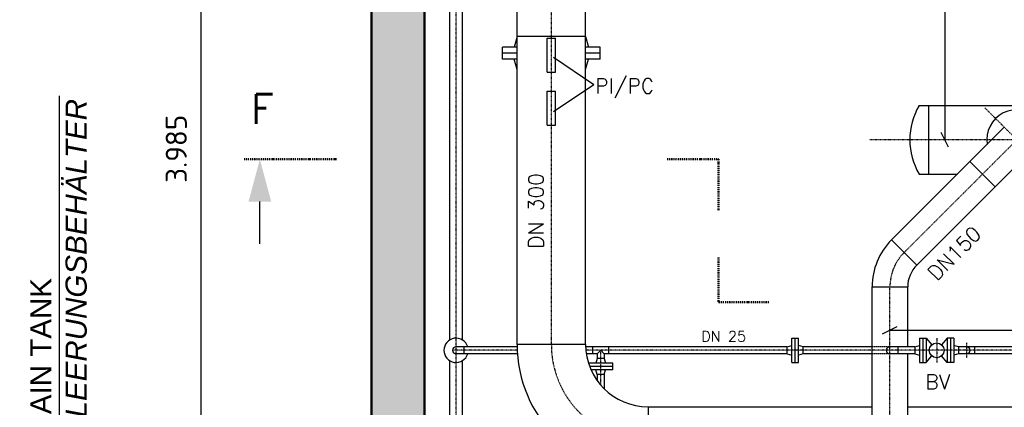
# Model space of a CAD drawing. Header units: millimetres. Extents: x -197187 to 241957296, y -45270 to 70505.
# Tile 68 of 116: x 40637 to 45290, y 11187 to 13020. Entities that reach past the tile are written whole.
import ezdxf
from ezdxf.enums import TextEntityAlignment as Align

# ---------------------------------------------------------------- set-up
doc = ezdxf.new("R2010")
doc.units = ezdxf.units.MM
doc.header["$LTSCALE"] = 0.5
doc.linetypes.add('DASHDOT', pattern=[1, 0.5, -0.25, 0, -0.25])
doc.linetypes.add('HIDDEN', pattern=[0.375, 0.25, -0.125])
for name, color, linetype in [('17', 7, 'Continuous'), ('21', 7, 'Continuous'), ('41', 7, 'Continuous'), ('BEMAßUNG', 7, 'Continuous'), ('Beschriftung', 7, 'Continuous'), ('P-MU025ENTLÜ', 7, 'Continuous'), ('P-MU050ENTL', 7, 'Continuous'), ('P-MU150AUSL', 7, 'Continuous'), ('P-MU300AUSL', 7, 'Continuous')]:
    doc.layers.add(name, color=color, linetype=linetype)
doc.styles.add('LBB3.5M1000', font='isocp.shx', dxfattribs={"height": 3.5})
doc.styles.add('ROMANS', font='ROMANS', dxfattribs={"height": 0.2})
doc.styles.get("Standard").update_dxf_attribs({"font": 'isocpeur.ttf'})
doc.dimstyles.new('DIN', dxfattribs={"dimtxt": 2.5, "dimasz": 2.5, "dimexe": 1.25, "dimexo": 0.625, "dimtad": 1, "dimtih": 1, "dimdec": 4, "dimdsep": 46, "dimlunit": 6, "dimtxsty": 'Standard', "dimcen": 2.5, "dimadec": 0, "dimazin": 0, "dimtfac": 1, "dimtdec": 4, "dimtmove": 0, "dimatfit": 3, "dimfxl": 0, "dimtvp": 1, "dimtolj": 1, "dimtzin": 0, "dimarcsym": 0})

# ---------------------------------------------------------------- blocks, each defined once
blk = doc.blocks.new('SPFEIL')
at = {"layer": '17', "color": 7, "linetype": 'Continuous'}
blk.add_line((-20, 0), (-10, 0), dxfattribs=at)
blk.add_solid([(-10, -2.6795), (0, 0), (-10, 2.6795)], dxfattribs=at)
blk = doc.blocks.new('_Oblique')
at = {"color": 0, "linetype": 'ByBlock', "lineweight": -2}
blk.add_line((-0.5, -0.5), (0.5, 0.5), dxfattribs=at)
blk = doc.blocks.new('*D31')
at = {"layer": 'BEMAßUNG', "color": 0, "lineweight": -2, "transparency": 16777216}
for p, q in [((41599.1, 14402), (41480.4, 14402)), ((41492.9, 14402), (41492.9, 10417)), ((41599.1, 10417), (41480.4, 10417))]:
    blk.add_line(p, q, dxfattribs=at)
at = {"layer": 'DEFPOINTS', "color": 0, "transparency": 16777216}
for p in [(42299.1, 14402), (41492.9, 10417), (42299.1, 10417)]:
    blk.add_point(p, dxfattribs=at)
at = {"layer": 'BEMAßUNG', "color": 0, "lineweight": -2, "transparency": 16777216, "xscale": 100, "yscale": 100, "zscale": 100}
for p, rotation in [((41492.9, 14402), 90), ((41492.9, 10417), 270)]:
    blk.add_blockref('_Oblique', p, dxfattribs=dict(at, rotation=rotation))
at = {"layer": 'BEMAßUNG', "color": 0, "transparency": 16777216, "insert": (41376.8, 12409.5), "char_height": 100, "attachment_point": 5, "rotation": 90}
blk.add_mtext('\\A1;3.985', dxfattribs=at)

msp = doc.modelspace()

# ---------------------------------------------------------------- hatches: boundary and pattern name
at = {"lineweight": 5}
h = msp.add_hatch(dxfattribs=at)
h.set_pattern_fill('ANSI33', color=256, scale=20)
h.set_pattern_definition([(45, (39733.58, 0), (-89.8026, 89.8026), []), (45, (39823.39, 0), (-89.8026, 89.8026), [63.5, -31.75])])
h.paths.add_polyline_path([(53099.132, 2202.018), (53219.132, 2202.018), (53219.132, 2207.018), (53274.132, 2207.018), (53279.132, 2212.018), (53279.132, 2252.018), (53284.132, 2252.018), (53284.132, 2227.018), (53339.132, 2227.018), (53344.132, 2232.018), (53344.132, 2272.018), (53349.132, 2272.018), (53349.132, 3902.018), (42549.132, 3902.018), (42549.132, 14152.018), (43714.132, 14152.018), (43714.132, 14332.018), (43709.132, 14332.018), (43709.132, 14372.018), (43704.132, 14377.018), (43649.132, 14377.018), (43649.132, 14352.018), (43644.132, 14352.018), (43644.132, 14392.018), (43639.132, 14397.018), (43584.132, 14397.018), (43584.132, 14402.018), (42299.132, 14402.018), (42299.132, 3652.018), (53099.132, 3652.018)])

# ---------------------------------------------------------------- linework, layer by layer
at = {"layer": '17', "linetype": 'DASHDOT', "lineweight": 50, "ltscale": 20}
for p, q in [((42134.417, 12360.05), (41698.213, 12360.05)), ((43695.732, 12360.05), (43939.658, 12360.05)), ((43939.658, 12360.05), (43939.658, 12117.395)), ((43939.658, 11896.335), (43939.658, 11684.684)), ((43939.658, 11684.684), (44181.249, 11684.684))]:
    msp.add_line(p, q, dxfattribs=at)
at = {"layer": '21', "linetype": 'Continuous', "ltscale": 10}
for radius, end in [(618.95, 181.0571), (295.05, 182.217992)]:
    msp.add_arc((43606.132, 11485.018), radius, 180, end, dxfattribs=at)
at = {"layer": '41', "linetype": 'Continuous', "lineweight": 50, "ltscale": 10}
for p, q in [((42299.132, 3652.018), (42299.132, 14402.018)), ((42549.132, 3902.018), (42549.132, 14152.018))]:
    msp.add_line(p, q, dxfattribs=at)
at = {"layer": 'BEMAßUNG', "linetype": 'Continuous', "ltscale": 10}
for p, q in [((45009.159, 14152.018), (45009.159, 12452.018)), ((45026.659, 12417.018), (44991.659, 12487.018)), ((44714.132, 11535.107), (44784.132, 11570.107)), ((44749.132, 11552.607), (50049.132, 11552.607))]:
    msp.add_line(p, q, dxfattribs=at)
at = {"layer": 'P-MU025ENTLÜ', "linetype": 'Continuous', "ltscale": 10}
for p, q in [((44285.283, 11399.25), (44285.283, 11514.25)), ((44285.283, 11514.25), (44317.283, 11514.25)), ((44301.283, 11399.25), (44301.283, 11514.25)), ((44317.283, 11399.25), (44317.283, 11514.25)), ((44889.132, 11514.25), (44889.132, 11399.25)), ((44889.132, 11514.25), (44921.132, 11514.25)), ((44905.132, 11514.25), (44905.132, 11399.25)), ((44921.132, 11514.25), (44921.132, 11399.25)), ((44921.132, 11514.25), (44947.431, 11483.389)), ((45019.132, 11514.25), (44992.833, 11483.389)), ((45051.132, 11514.25), (45019.132, 11514.25)), ((45019.132, 11514.25), (45019.132, 11399.25)), ((45035.132, 11514.25), (45035.132, 11399.25)), ((45051.132, 11514.25), (45051.132, 11399.25)), ((42987.182, 11473.6), (42699.132, 11473.6)), ((42737.132, 11439.9), (42737.132, 11473.6)), ((44263.283, 11473.6), (43311.303, 11473.6)), ((43344.632, 11439.9), (43344.632, 11473.6)), ((43365.782, 11439.9), (43382.632, 11456.75)), ((43382.632, 11456.75), (43399.482, 11439.9)), ((43420.632, 11439.9), (43420.632, 11473.6)), ((44263.283, 11473.6), (44285.283, 11479.494)), ((44263.283, 11439.9), (44263.283, 11473.6)), ((44339.283, 11473.6), (44317.283, 11479.494)), ((44664.982, 11473.6), (44339.283, 11473.6)), ((44339.283, 11439.9), (44339.283, 11473.6)), ((44867.132, 11473.6), (44749.132, 11473.6)), ((44787.132, 11473.6), (44787.132, 11439.9)), ((44867.132, 11473.6), (44889.132, 11479.494)), ((44867.132, 11473.6), (44867.132, 11439.9)), ((45073.132, 11473.6), (45051.132, 11479.494)), ((46414.982, 11473.6), (45073.132, 11473.6)), ((45073.132, 11473.6), (45073.132, 11439.9)), ((45149.132, 11473.6), (45149.132, 11439.9)), ((42988.829, 11439.9), (42699.132, 11439.9)), ((43365.782, 11439.9), (43314.552, 11439.9)), ((43365.782, 11418.75), (43359.887, 11396.75)), ((43365.782, 11439.9), (43365.782, 11418.75)), ((43399.482, 11418.75), (43365.782, 11418.75)), ((44263.283, 11439.9), (43399.482, 11439.9)), ((43399.482, 11439.9), (43399.482, 11418.75)), ((43399.482, 11418.75), (43405.377, 11396.75)), ((44263.283, 11439.9), (44285.283, 11434.005)), ((44285.283, 11399.25), (44317.283, 11399.25)), ((44339.283, 11439.9), (44317.283, 11434.005)), ((44664.982, 11439.9), (44339.283, 11439.9)), ((44867.132, 11439.9), (44749.132, 11439.9)), ((44867.132, 11439.9), (44889.132, 11434.005)), ((44889.132, 11399.25), (44921.132, 11399.25)), ((44921.132, 11399.25), (44947.431, 11430.11)), ((45019.132, 11399.25), (44992.833, 11430.11)), ((45051.132, 11399.25), (45019.132, 11399.25)), ((45073.132, 11439.9), (45051.132, 11434.005)), ((46414.982, 11439.9), (45073.132, 11439.9)), ((43440.132, 11396.75), (43324.595, 11396.75)), ((43440.132, 11380.75), (43330.119, 11380.75)), ((43440.132, 11364.75), (43336.712, 11364.75)), ((43365.782, 11342.75), (43359.887, 11364.75)), ((43399.482, 11342.75), (43405.377, 11364.75)), ((43440.132, 11364.75), (43440.132, 11396.75)), ((43399.482, 11342.75), (43365.782, 11342.75)), ((43365.782, 11342.75), (43365.782, 11313.886)), ((43399.482, 11342.75), (43399.482, 11274.423))]:
    msp.add_line(p, q, dxfattribs=at)
at = {"layer": 'P-MU025ENTLÜ', "linetype": 'DASHDOT', "ltscale": 10}
for p, q in [((44970.132, 11514.25), (44970.132, 11399.25)), ((42987.828, 11456.75), (42682.282, 11456.75)), ((50182.304, 11456.75), (43312.44, 11456.75)), ((43382.632, 11292.399), (43382.632, 11456.75)), ((45111.132, 11491.83), (45111.132, 11422.854))]:
    msp.add_line(p, q, dxfattribs=at)
at = {"layer": 'P-MU025ENTLÜ', "linetype": 'HIDDEN', "ltscale": 10}
for p, q in [((44749.132, 11473.6), (44664.982, 11473.6)), ((44749.132, 11439.9), (44664.982, 11439.9))]:
    msp.add_line(p, q, dxfattribs=at)
at = {"layer": 'P-MU025ENTLÜ', "linetype": 'Continuous', "ltscale": 10}
msp.add_circle((44970.132, 11456.75), 35, dxfattribs=at)
for centre, radius, start, end in [((42699.132, 11456.75), 57.5, 17.040253, 342.959747), ((42699.132, 11456.75), 16.85, 90, 270), ((44749.132, 11456.75), 16.85, 90, 270), ((45111.132, 11456.75), 16.85, 270, 90)]:
    msp.add_arc(centre, radius, start, end, dxfattribs=at)
at = {"layer": 'P-MU050ENTL', "linetype": 'DASHDOT', "ltscale": 10}
msp.add_line((42699.132, 9706.312), (42699.132, 13926.018), dxfattribs=at)
at = {"layer": 'P-MU050ENTL', "linetype": 'Continuous', "ltscale": 10}
for p, q in [((42668.982, 11505.711), (42668.982, 13836.018)), ((42729.282, 11505.711), (42729.282, 13836.018)), ((42668.982, 9706.312), (42668.982, 11407.788)), ((42729.282, 9706.312), (42729.282, 11407.788))]:
    msp.add_line(p, q, dxfattribs=at)
at = {"layer": 'P-MU150AUSL'}
for q in [(43160.094, 12840.57), (43160.094, 12583.764)]:
    msp.add_line((43350.243, 12712.167), q, dxfattribs=at)
at = {"layer": 'P-MU150AUSL', "linetype": 'DASHDOT', "ltscale": 10}
for p, q in [((45512.691, 12288.459), (45197.24, 12603.91)), ((45349.132, 12452.018), (44816.498, 11919.384)), ((44749.132, 9758.945), (44749.132, 11756.75))]:
    msp.add_line(p, q, dxfattribs=at)
at = {"layer": 'P-MU150AUSL', "linetype": 'Continuous', "ltscale": 10}
for p, q in [((45289.629, 12511.521), (44756.995, 11978.887)), ((45408.635, 12392.515), (44876.001, 11859.881)), ((45246.001, 12229.881), (45126.995, 12348.887)), ((44756.995, 11978.887), (44876.001, 11859.881)), ((44664.982, 10451.018), (44664.982, 11756.75)), ((44664.982, 11756.75), (44833.282, 11756.75)), ((44833.282, 11473.6), (44833.282, 11756.75)), ((44833.282, 10451.018), (44833.282, 11439.9))]:
    msp.add_line(p, q, dxfattribs=at)
for centre, radius, start, end in [((45349.132, 12452.018), 142.5, 261.1944, 188.805647), ((44979.132, 11756.75), 314.15, 135, 180), ((44979.132, 11756.75), 145.85, 135, 180)]:
    msp.add_arc(centre, radius, start, end, dxfattribs=at)
at = {"layer": 'P-MU150AUSL', "linetype": 'DASHDOT', "ltscale": 10}
msp.add_arc((44979.132, 11756.75), 230, 135, 180, dxfattribs=at)
at = {"layer": 'P-MU300AUSL', "linetype": 'DASHDOT', "ltscale": 10}
for p, q in [((43149.132, 13558.968), (43149.132, 11485.018)), ((51470.132, 12452.018), (44651.754, 12452.018))]:
    msp.add_line(p, q, dxfattribs=at)
at = {"layer": 'P-MU300AUSL', "linetype": 'Continuous', "ltscale": 10}
for p, q in [((42987.182, 11485.018), (42987.182, 13397.018)), ((43311.082, 11485.018), (43311.082, 13397.018)), ((42987.182, 12940.018), (42973.785, 12890.018)), ((43311.082, 12940.018), (42987.182, 12940.018)), ((43311.082, 12940.018), (43324.48, 12890.018)), ((42919.132, 12834.018), (42919.132, 12890.018)), ((42987.182, 12890.018), (42919.132, 12890.018)), ((43129.132, 12932.461), (43169.132, 12932.461)), ((43129.132, 12772.461), (43129.132, 12932.461)), ((43169.132, 12772.461), (43169.132, 12932.461)), ((43379.132, 12890.018), (43311.082, 12890.018)), ((43379.132, 12834.018), (43379.132, 12890.018)), ((42987.182, 12862.018), (42919.132, 12862.018)), ((43379.132, 12862.018), (43311.082, 12862.018)), ((42987.182, 12834.018), (42919.132, 12834.018)), ((42987.182, 12784.018), (42973.785, 12834.018)), ((43311.082, 12784.018), (43324.48, 12834.018)), ((43379.132, 12834.018), (43311.082, 12834.018)), ((43129.132, 12772.461), (43169.132, 12772.461)), ((43129.132, 12522.018), (43129.132, 12682.018)), ((43129.132, 12682.018), (43169.132, 12682.018)), ((43169.132, 12522.018), (43169.132, 12682.018)), ((44887.421, 12614.018), (51229.132, 12614.018)), ((44932.132, 12614.018), (44932.132, 12290.018)), ((43129.132, 12522.018), (43169.132, 12522.018)), ((44887.421, 12290.018), (45068.126, 12290.018)), ((43311.082, 11485.018), (42987.182, 11485.018)), ((43606.132, 11189.968), (44664.982, 11189.968)), ((43606.132, 11189.968), (43606.132, 10866.068)), ((44833.282, 11189.968), (46414.982, 11189.968))]:
    msp.add_line(p, q, dxfattribs=at)
for centre, radius, start, end in [((45160.289, 12452.018), 317.334, 149.302681, 210.697322), ((43606.132, 11485.018), 618.95, 180, 270), ((43606.132, 11485.018), 295.05, 180, 270)]:
    msp.add_arc(centre, radius, start, end, dxfattribs=at)
at = {"layer": 'P-MU300AUSL', "linetype": 'DASHDOT', "ltscale": 10}
msp.add_arc((43606.132, 11485.018), 457, 180, 270, dxfattribs=at)

# ---------------------------------------------------------------- block references
at = {"layer": '17', "linetype": 'Continuous', "lineweight": 50, "ltscale": 10, "xscale": 20, "yscale": -20, "rotation": 90}
msp.add_blockref('SPFEIL', (41771.865, 12360.05), dxfattribs=at)

# ---------------------------------------------------------------- texts
at = {"layer": '17', "linetype": 'Continuous', "lineweight": 50, "ltscale": 10, "style": 'ROMANS'}
msp.add_text('F', height=140, dxfattribs=at).set_placement((41729.824, 12598.241), align=Align.MIDDLE_LEFT)
at = {"layer": 'BEMAßUNG', "linetype": 'Continuous', "ltscale": 10, "style": 'ROMANS'}
msp.add_text('DN 300', height=70, rotation=90, dxfattribs=at).set_placement((43111.579, 12294.434), align=Align.RIGHT)
msp.add_text('DN150', height=70, rotation=45.284124, dxfattribs=at).set_placement((44969.846, 11781.267))
at = {"layer": 'Beschriftung', "insert": (40686.964, 10502.844), "char_height": 100, "width": 2190.36115, "attachment_point": 1, "rotation": 90, "style": 'LBB3.5M1000', "bg_fill": 2}
msp.add_mtext('{\\fArial|b0|i0|c0|p34;FROM DRAIN TANK\\P\\fArial|b0|i1|c0|p34;VOM ENTLEERUNGSBEHÄLTER}', dxfattribs=at)
at = {"layer": 'P-MU025ENTLÜ', "linetype": 'Continuous', "ltscale": 10, "style": 'ROMANS'}
msp.add_text('DN 25', height=50, dxfattribs=at).set_placement((44069.452, 11497.694), align=Align.RIGHT)
msp.add_text('BV', height=70, dxfattribs=at).set_placement((44916.884, 11272.705))
at = {"layer": 'P-MU300AUSL', "linetype": 'Continuous', "ltscale": 10, "style": 'ROMANS'}
msp.add_text('PI/PC', height=70, dxfattribs=at).set_placement((43356.177, 12671.62))

# ---------------------------------------------------------------- dimensions: what is measured, and where the dimension line sits
at = {"layer": 'BEMAßUNG'}
dim = msp.add_linear_dim(base=(41492.882, 10417.018), p1=(42299.132, 14402.018), p2=(42299.132, 10417.018), angle=90, dimstyle='DIN', override={"dimscale": 10, "dimtxt": 10, "dimasz": 10, "dimexo": 70, "dimgap": 5, "dimdec": 2, "dimblk1": 'Oblique', "dimblk2": 'Oblique', "dimsah": 1, "dimtdec": 2, "dimtmove": 2}, dxfattribs=at)
dim.commit()
dim.dimension.update_dxf_attribs({"geometry": '*D31', "text_midpoint": (41376.75, 12409.518), "dimtype": 160})

# ---------------------------------------------------------------- next in the draw order: linework, layer by layer
at = {"layer": 'Beschriftung'}
msp.add_line((40824.364, 10417.018), (40824.364, 12659.405), dxfattribs=at)

doc.saveas('drawing.dxf')
